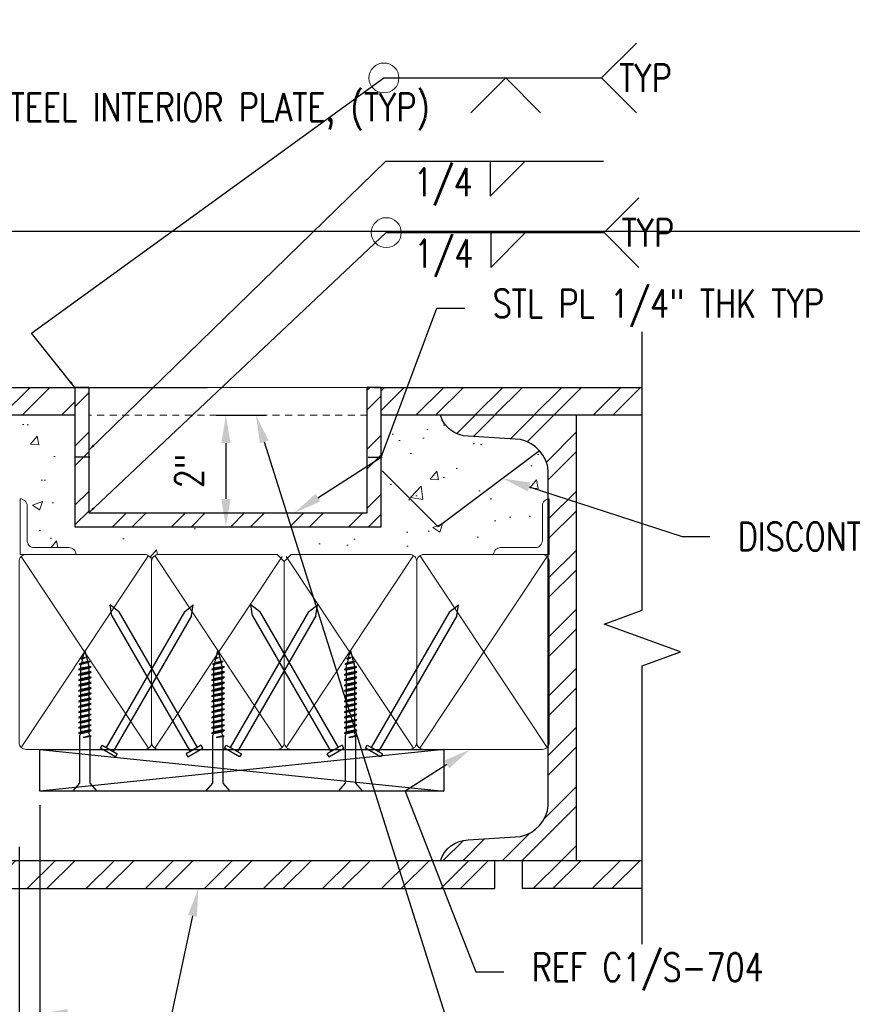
# Model space of a CAD drawing. Header units: inches. Extents: x -159 to 5375, y -275 to 244.
# Tile 9 of 35: x -76 to -61, y 10 to 27. Entities that reach past the tile are written whole.
import ezdxf
from ezdxf import colors
from ezdxf.entities.mleader import LeaderData, LeaderLine
from ezdxf.enums import TextEntityAlignment as Align
from ezdxf.math import Vec2, Vec3

# ---------------------------------------------------------------- set-up
doc = ezdxf.new("R2010")
doc.units = ezdxf.units.IN
doc.header["$MEASUREMENT"] = 0
doc.linetypes.add('HIDDEN2', pattern=[0.1875, 0.125, -0.0625])
doc.layers.get('Defpoints').update_dxf_attribs({"color": 140})
for name, color, linetype in [('G-DETL-MEDM', 3, 'Continuous'), ('S-ANNO-DIMS', 1, 'Continuous'), ('S-ANNO-TEXT', 2, 'Continuous'), ('S-DETL-LIGHT', 2, 'Continuous'), ('S-DETL-PATT', 1, 'Continuous')]:
    doc.layers.add(name, color=color, linetype=linetype)
doc.styles.add('Annotative', font='romans.shx', dxfattribs={"width": 0.8, "height": 0.125})
doc.styles.get("Standard").update_dxf_attribs({"font": 'romans.shx', "width": 0.8})
doc.dimstyles.new('Annotative', dxfattribs={"dimscale": 0, "dimtxt": 0.125, "dimasz": 0.125, "dimexe": 0.179688, "dimexo": 0.0625, "dimgap": 0.09, "dimtad": 1, "dimdec": 3, "dimzin": 3, "dimdsep": 46, "dimlunit": 4, "dimtxsty": 'Annotative', "dimcen": 0.09, "dimclrt": 2, "dimazin": 2, "dimtfac": 1, "dimtdec": 3, "dimtmove": 1, "dimatfit": 3, "dimfxl": 1, "dimtfill": 1, "dimfrac": 2, "dimtolj": 1, "dimtzin": 0, "dimarcsym": 0})
pattern_1 = [(225, (-0.9497, -4.3439), (0.53033, -0.53033), []), (225, (-1.3033, -4.3439), (0.53033, -0.53033), [])]

# ---------------------------------------------------------------- blocks, each defined once
blk = doc.blocks.new('*D77')
at = {"layer": 'Defpoints', "color": 0, "transparency": 16777216}
for p in [(-72.698, 20.376), (-74.982, 18.376), (-72.271, 18.376)]:
    blk.add_point(p, dxfattribs=at)
at = {"layer": 'S-ANNO-DIMS', "color": 0, "lineweight": -2, "transparency": 16777216}
for p, q in [((-72.448, 20.376), (-71.552, 20.376)), ((-72.271, 19.876), (-72.271, 18.876)), ((-74.732, 18.376), (-71.552, 18.376))]:
    blk.add_line(p, q, dxfattribs=at)
at = {"layer": 'S-ANNO-DIMS', "color": 0, "transparency": 16777216}
for points in [[(-72.354, 19.876), (-72.188, 19.876), (-72.271, 20.376)], [(-72.354, 18.876), (-72.188, 18.876), (-72.271, 18.376)]]:
    blk.add_solid(points, dxfattribs=at)
at = {"layer": 'S-ANNO-DIMS', "color": 2, "transparency": 16777216, "insert": (-72.929, 19.376), "char_height": 0.5, "attachment_point": 5, "rotation": 90, "style": 'Annotative', "bg_fill": 3, "box_fill_scale": 1.25, "bg_fill_color": 256, "bg_fill_true_color": 13158600, "bg_fill_transparency": 0}
blk.add_mtext('\\A1;2"', dxfattribs=at)
blk = doc.blocks.new('*D68')
at = {"layer": 'Defpoints', "color": 0, "transparency": 16777216}
for p in [(-75.61, 13.626), (-75.982, 12.876), (-75.982, 9.63)]:
    blk.add_point(p, dxfattribs=at)
at = {"layer": 'S-ANNO-DIMS', "color": 0, "lineweight": -2, "transparency": 16777216}
for p, q in [((-75.61, 13.376), (-75.61, 8.911)), ((-75.982, 12.626), (-75.982, 8.911)), ((-80.131, 9.63), (-75.982, 9.63)), ((-76.482, 9.63), (-76.982, 9.63)), ((-75.61, 9.63), (-75.982, 9.63)), ((-75.61, 9.63), (-75.982, 9.63)), ((-75.11, 9.63), (-74.61, 9.63))]:
    blk.add_line(p, q, dxfattribs=at)
at = {"layer": 'S-ANNO-DIMS', "color": 0, "transparency": 16777216}
for points in [[(-76.482, 9.713), (-76.482, 9.546), (-75.982, 9.63)], [(-75.11, 9.713), (-75.11, 9.546), (-75.61, 9.63)]]:
    blk.add_solid(points, dxfattribs=at)
at = {"layer": 'S-ANNO-DIMS', "color": 2, "transparency": 16777216, "insert": (-78.814, 10.251), "char_height": 0.5, "attachment_point": 5, "style": 'Annotative', "bg_fill": 3, "box_fill_scale": 1.25, "bg_fill_color": 256, "bg_fill_true_color": 13158600, "bg_fill_transparency": 0}
blk.add_mtext('\\A1;1/4" %%P', dxfattribs=at)
at = {"layer": 'S-ANNO-DIMS', "color": 2, "transparency": 16777216, "insert": (-78.814, 9.009), "char_height": 0.5, "attachment_point": 5, "style": 'Annotative', "bg_fill": 3, "box_fill_scale": 1.25, "bg_fill_color": 256, "bg_fill_true_color": 13158600, "bg_fill_transparency": 0}
blk.add_mtext('\\A1;(TYP)', dxfattribs=at)
blk = doc.blocks.new('10d NAIL')
at = {"layer": 'S-ANNO-DIMS'}
for p, q in [((-2.8125, 0.074), (-3, 0)), ((-2.8125, -0.074), (-3, 0)), ((-2.8125, 0.074), (0, 0.074)), ((0, -0.074), (0, 0.074)), ((-2.8125, -0.074), (0, -0.074))]:
    blk.add_line(p, q, dxfattribs=at)
blk.add_lwpolyline([(0, -0.15625), (0.0625, -0.15625), (0.0625, 0.15625), (0, 0.15625)], close=True, dxfattribs=at)
blk = doc.blocks.new('WOOD SCREW')
at = {"layer": 'S-ANNO-DIMS'}
for points in [[(-0.034, 2.393), (0, 2.524), (0.05, 2.331)], [(-0.099, 2.282), (-0.063, 2.281), (0.056, 2.311), (0.094, 2.331), (0.05, 2.331), (-0.056, 2.306), (-0.099, 2.282)], [(-0.099, 2.282), (0.094, 2.331)], [(-0.063, 2.376), (-0.038, 2.376), (0.012, 2.403), (-0.034, 2.393), (-0.063, 2.376)], [(-0.063, 2.376), (0.012, 2.403)], [(-0.056, 2.306), (-0.038, 2.376)], [(0.055, 2.311), (0.072, 2.244), (0.072, 2.236)], [(-0.115, 2.183), (-0.072, 2.18), (0.072, 2.209), (0.116, 2.236), (0.072, 2.236), (-0.072, 2.207), (-0.115, 2.183)], [(-0.115, 2.183), (0.116, 2.236)], [(-0.115, 2.088), (-0.072, 2.085), (0.072, 2.114), (0.116, 2.141), (0.072, 2.141), (-0.072, 2.112), (-0.115, 2.088)], [(-0.115, 2.088), (0.116, 2.141)], [(-0.072, 2.207), (-0.072, 2.244), (-0.063, 2.281)], [(-0.072, 2.112), (-0.072, 2.18)], [(0.072, 2.209), (0.072, 2.141)], [(-0.115, 1.993), (-0.072, 1.99), (0.072, 2.018), (0.116, 2.045), (0.072, 2.045), (-0.072, 2.017), (-0.115, 1.993)], [(-0.115, 1.993), (0.116, 2.045)], [(-0.115, 1.898), (-0.072, 1.894), (0.072, 1.923), (0.116, 1.95), (0.072, 1.95), (-0.072, 1.921), (-0.115, 1.898)], [(-0.115, 1.898), (0.116, 1.95)], [(-0.072, 2.017), (-0.072, 2.085)], [(-0.072, 1.921), (-0.072, 1.99)], [(0.072, 2.114), (0.072, 2.045)], [(0.072, 2.018), (0.072, 1.95)], [(-0.115, 1.802), (-0.072, 1.799), (0.072, 1.828), (0.116, 1.855), (0.072, 1.855), (-0.072, 1.826), (-0.115, 1.802)], [(-0.115, 1.802), (0.116, 1.855)], [(-0.072, 1.826), (-0.072, 1.894)], [(-0.072, 1.731), (-0.072, 1.799)], [(0.072, 1.923), (0.072, 1.855)], [(0.072, 1.828), (0.072, 1.76)], [(-0.115, 1.707), (-0.072, 1.704), (0.072, 1.733), (0.116, 1.76), (0.072, 1.76), (-0.072, 1.731), (-0.115, 1.707)], [(-0.115, 1.707), (0.116, 1.76)], [(-0.115, 1.612), (-0.072, 1.609), (0.072, 1.637), (0.116, 1.664), (0.072, 1.664), (-0.072, 1.635), (-0.115, 1.612)], [(-0.115, 1.612), (0.116, 1.664)], [(-0.072, 1.635), (-0.072, 1.704)], [(-0.072, 1.54), (-0.072, 1.609)], [(0.072, 1.733), (0.072, 1.664)], [(0.072, 1.637), (0.072, 1.569)], [(-0.115, 1.517), (-0.072, 1.513), (0.072, 1.542), (0.116, 1.569), (0.072, 1.569), (-0.072, 1.54), (-0.115, 1.517)], [(-0.115, 1.517), (0.116, 1.569)], [(-0.115, 1.421), (-0.072, 1.418), (0.072, 1.447), (0.116, 1.474), (0.072, 1.474), (-0.072, 1.445), (-0.115, 1.421)], [(-0.115, 1.421), (0.116, 1.474)], [(-0.072, 1.445), (-0.072, 1.513)], [(-0.072, 1.35), (-0.072, 1.418)], [(0.072, 1.542), (0.072, 1.474)], [(0.072, 1.447), (0.072, 1.379)], [(-0.115, 1.326), (-0.072, 1.323), (0.072, 1.352), (0.116, 1.379), (0.072, 1.379), (-0.072, 1.35), (-0.115, 1.326)], [(-0.115, 1.326), (0.116, 1.379)], [(-0.115, 1.231), (-0.072, 1.228), (0.072, 1.256), (0.116, 1.283), (0.072, 1.283), (-0.072, 1.254), (-0.115, 1.231)], [(-0.115, 1.231), (0.116, 1.283)], [(-0.072, 1.254), (-0.072, 1.323)], [(0.072, 1.352), (0.072, 1.283)], [(0.072, 1.256), (0.072, 1.188)], [(-0.115, 1.136), (-0.072, 1.132), (0.072, 1.161), (0.116, 1.188), (0.072, 1.188), (-0.072, 1.159), (-0.115, 1.136)], [(-0.115, 1.136), (0.116, 1.188)], [(-0.115, 1.04), (-0.072, 1.037), (0.072, 1.066), (0.116, 1.093), (0.072, 1.093), (-0.072, 1.064), (-0.115, 1.04)], [(-0.115, 1.04), (0.116, 1.093)], [(-0.072, 1.159), (-0.072, 1.228)], [(-0.072, 1.064), (-0.072, 1.132)], [(0.072, 1.161), (0.072, 1.093)], [(0.072, 1.066), (0.072, 1.037), (0.089, 1), (0.089, 0.992)], [(0.089, 0.985), (0.089, 0.146), (0.216, 0), (-0.216, 0), (-0.089, 0.146), (-0.089, 1), (-0.072, 1.037)], [(-0.032, 0.962), (0.112, 0.989), (0.089, 0.992), (-0.032, 0.962)]]:
    blk.add_lwpolyline(points, dxfattribs=at)
blk = doc.blocks.new('*U8')
for p, q in [((13, 0), (13, -5)), ((13, -5), (18, 0))]:
    blk.add_line(p, q)
blk.add_attdef('SIZE', text='', height=3).set_placement((10.5, -1), align=Align.TOP_RIGHT)
blk.add_attdef('SPACING', text='', height=3).set_placement((20.5, -1), align=Align.TOP_LEFT)
blk = doc.blocks.new('*U11')
for p in [(5, 5), (5, -5)]:
    blk.add_line(p, (0, 0))
blk.add_attdef('TEXT1-1', text='', height=3).set_placement((2.5, 0), align=Align.MIDDLE_LEFT)
blk = doc.blocks.new('*U12')
for p in [(10.5, -5), (20.5, -5)]:
    blk.add_line(p, (15.5, 0))
blk.add_attdef('SIZE', text='', height=3).set_placement((10.5, -1), align=Align.TOP_RIGHT)
blk.add_attdef('SPACING', text='', height=3).set_placement((20.5, -1), align=Align.TOP_LEFT)

msp = doc.modelspace()

# ---------------------------------------------------------------- hatches: boundary and pattern name
at = {"layer": 'S-DETL-PATT', "linetype": 'Continuous', "lineweight": 0}
h = msp.add_hatch(dxfattribs=at)
h.set_pattern_fill('ANSI32', color=8, scale=2, angle=180)
h.set_pattern_definition(pattern_1)
h.paths.add_polyline_path([(-64.7946, 20.3762), (-68.4196, 20.3762), (-68.9022, 20.3762), (-68.6733, 20.8762), (-64.7946, 20.8762)])
h.paths.add_polyline_path([(-68.9022, 20.3762), (-69.4821, 20.3762), (-69.4821, 20.6097), (-69.0614, 20.8762), (-68.6733, 20.8762)])
h.paths.add_polyline_path([(-69.4821, 20.6097), (-69.4821, 20.8762), (-69.0614, 20.8762)])
h.paths.add_polyline_path([(-74.9821, 20.3762), (-80.9826, 20.3762), (-80.9826, 20.8762), (-74.9821, 20.8762)])
h = msp.add_hatch(dxfattribs=at)
h.set_pattern_fill('ANSI32', color=8, scale=2, angle=180)
h.set_pattern_definition([(225, (-4.01786, 26.7922), (0.53033, -0.53033), []), (225, (-4.3714, 26.7922), (0.53033, -0.53033), [])])
h.paths.add_polyline_path([(-74.7321, 18.6262), (-74.9821, 18.6262), (-74.9821, 20.8762), (-74.7321, 20.8762)])
h.paths.add_polyline_path([(-69.4821, 18.3762), (-74.9821, 18.3762), (-74.9821, 18.6262), (-74.7321, 18.6262), (-69.7321, 18.6262), (-69.4821, 18.6262)])
h.paths.add_polyline_path([(-69.4821, 18.6262), (-69.7321, 18.6262), (-69.7321, 20.8762), (-69.4821, 20.8762)])
h = msp.add_hatch(dxfattribs=at)
h.set_pattern_fill('AR-CONC', color=8, scale=0.25)
h.set_pattern_definition([(50, (-0.9319, -3.344), (1.79315, -0.15688), [0.1875, -2.0625]), (355, (-0.9319, -3.344), (-0.34688, 1.88048), [0.15, -1.65]), (100.4514, (-0.7824, -3.3571), (1.446272, 1.7236), [0.15935, -1.752855]), (46.1842, (-0.9319, -2.844), (2.668103, -0.4138), [0.28125, -3.09375]), (96.6356, (-0.7095, -2.8785), (2.336655, 2.4353), [0.23903, -2.62928]), (351.184, (-0.932, -2.844), (2.336655, 2.4353), [0.225, -2.475]), (21, (-0.6819, -2.969), (1.492268, -1.006547), [0.1875, -2.0625]), (326, (-0.6819, -2.969), (0.60829, 1.812875), [0.15, -1.65]), (71.4514, (-0.5575, -3.053), (2.100556, 0.806328), [0.15935, -1.752855]), (37.5, (-0.9319, -3.34404), (0.0303996, 0.8322346), [0, -1.63, 0, -1.675, 0, -1.65625]), (7.5, (-0.9319, -3.344), (0.657674, 0.986029), [0, -0.955, 0, -1.5925, 0, -0.63125]), (327.5, (-1.4894, -3.34404), (1.334556, -0.056387), [0, -0.625, 0, -1.95, 0, -2.5875]), (317.5, (-1.7394, -3.344), (1.457965, 0.250262), [0, -0.8125, 0, -1.295, 0, -1.8375])])
edge = h.paths.add_edge_path()
edge.add_line((-74.9821, 18.3762), (-73.2514, 18.3762))
edge.add_line((-73.2514, 18.3762), (-74.1264, 18.3761))
edge.add_line((-74.1264, 18.3761), (-75.9155, 19.6738))
edge.add_line((-75.9155, 19.6738), (-76.062, 20.2407))
edge.add_arc((-76.64, 19.1896), 1.1995, 61.19374, 81.57922)
edge.add_line((-76.4643, 20.3762), (-74.9821, 20.3762))
edge.add_line((-74.9821, 20.3762), (-74.9821, 18.3762))
edge = h.paths.add_edge_path()
edge.add_line((-68.4583, 18.3761), (-66.6383, 19.7409))
edge.add_arc((-67.1065, 19.3247), 0.6265, 4.71621, 41.63354, ccw=False)
edge.add_line((-66.4821, 19.3762), (-66.4643, 18.8761))
edge.add_arc((-66.4643, 18.7511), 0.125, 90, 180)
edge.add_line((-66.5893, 18.7511), (-66.5893, 18.1261))
edge.add_arc((-66.7143, 18.1261), 0.125, -90, 0, ccw=False)
edge.add_line((-66.7143, 18.0011), (-67.3393, 18.0011))
edge.add_arc((-67.3393, 17.8761), 0.125, 90, 180)
edge.add_line((-67.4643, 17.8761), (-68.7193, 17.8761))
edge.add_arc((-68.7193, 17.7511), 0.125, 90, 180)
edge.add_arc((-68.9693, 17.7511), 0.125, 0, 90)
edge.add_line((-68.9693, 17.8761), (-71.0993, 17.8761))
edge.add_arc((-71.0993, 17.7511), 0.125, 90, 180)
edge.add_arc((-71.3493, 17.7511), 0.125, 0, 90)
edge.add_line((-71.3493, 17.8761), (-73.4794, 17.8761))
edge.add_arc((-73.4794, 17.7511), 0.125, 90, 180)
edge.add_arc((-73.7294, 17.7511), 0.125, 0, 90)
edge.add_line((-73.7294, 17.8761), (-74.9643, 17.8761))
edge.add_arc((-75.0893, 17.8761), 0.125, 0, 90)
edge.add_line((-75.0893, 18.0011), (-75.7143, 18.0011))
edge.add_arc((-75.7143, 18.1261), 0.125, 180, 270, ccw=False)
edge.add_line((-75.8393, 18.1261), (-75.8393, 18.7511))
edge.add_arc((-75.9643, 18.7511), 0.125, 0, 90)
edge.add_line((-75.9643, 18.8761), (-75.9821, 19.6629))
edge.add_line((-75.9821, 19.6629), (-74.1264, 18.3761))
edge.add_line((-74.1264, 18.3761), (-73.2514, 18.3762))
edge.add_line((-73.2514, 18.3762), (-69.6568, 18.3762))
edge.add_line((-69.6568, 18.3762), (-68.4583, 18.3761))
edge = h.paths.add_edge_path()
edge.add_line((-68.4583, 18.3761), (-69.6568, 18.3762))
edge.add_line((-69.6568, 18.3762), (-69.4643, 18.3762))
edge.add_line((-69.4643, 18.3762), (-69.4821, 20.3762))
edge.add_line((-69.4821, 20.3762), (-68.4018, 20.3762))
edge.add_arc((-67.9236, 20.4937), 0.4925, 193.79647, 270.45622)
edge.add_line((-67.9196, 20.0012), (-67.0307, 19.942))
edge.add_arc((-67.0851, 19.3522), 0.5923, 41.02084, 84.73354, ccw=False)
edge.add_line((-66.6383, 19.7409), (-68.4583, 18.3761))
h = msp.add_hatch(dxfattribs=at)
h.set_pattern_fill('ANSI32', color=8, scale=2, angle=180)
h.set_pattern_definition([(225, (-117.5995, 52.9526), (0.53033, -0.53033), []), (225, (-117.95305, 52.9526), (0.53033, -0.53033), [])])
h.paths.add_polyline_path([(-67.9196, 20.0012, -0.3221102), (-68.4196, 20.3762), (-65.9821, 20.3762), (-65.9821, 12.3762), (-68.4196, 12.3762, -0.3221102), (-67.9196, 12.7512), (-66.9821, 12.8137, 0.3337933), (-66.4821, 13.3762), (-66.4821, 19.3762, 0.3337933), (-66.9821, 19.9387)])
h = msp.add_hatch(dxfattribs=at)
h.set_pattern_fill('ANSI32', color=8, scale=2, angle=180)
h.set_pattern_definition([(225, (-117.4929, 66.3885), (0.53033, -0.53033), []), (225, (-117.84645, 66.3885), (0.53033, -0.53033), [])])
h.paths.add_polyline_path([(-80.9826, 12.3762), (-79.1071, 12.3762), (-79.1071, 11.8762), (-80.9826, 11.8762)])
h.paths.add_polyline_path([(-67.4509, 12.3762), (-67.4509, 11.8762), (-76.8571, 11.8762), (-76.8571, 12.3762)])
h = msp.add_hatch(dxfattribs=at)
h.set_pattern_fill('ANSI32', color=8, scale=2, angle=180)
h.set_pattern_definition(pattern_1)
h.paths.add_polyline_path([(-64.7946, 11.8762), (-66.9509, 11.8762), (-66.9509, 12.3762), (-64.7946, 12.3762)])

# ---------------------------------------------------------------- linework, layer by layer
at = {"layer": 'Defpoints'}
msp.add_xline((254.7862, 23.681), (1, 0), dxfattribs=at)
at = {"layer": 'G-DETL-MEDM', "color": 3}
for p, q in [((-66.6383, 19.7409), (-68.4583, 18.3761)), ((-68.4583, 18.3761), (-69.4643, 19.3761)), ((-67.4509, 12.3762), (-67.4509, 11.8762)), ((-66.9509, 12.3762), (-66.9509, 11.8762))]:
    msp.add_line(p, q, dxfattribs=at)
for points in [[(-80.9825, 20.8762), (-72.6071, 20.8762)], [(-69.6071, 20.8762), (-64.7946, 20.8762)], [(-64.7946, 20.3762), (-69.4821, 20.3762)], [(-65.9821, 20.3762), (-65.9821, 12.3762)], [(-76.8571, 11.8762), (-67.4509, 11.8762)], [(-64.7946, 11.8762), (-66.9509, 11.8762)]]:
    msp.add_lwpolyline(points, dxfattribs=at)
at = {"layer": 'G-DETL-MEDM'}
for points in [[(-74.9821, 20.8762), (-74.9821, 18.3762), (-69.4821, 18.3762), (-69.4821, 20.8762)], [(-74.7321, 20.8762), (-74.9821, 20.8762)], [(-74.7321, 20.8762), (-74.7321, 18.6262), (-69.7321, 18.6262), (-69.7321, 20.8762)], [(-69.4821, 20.8762), (-69.7321, 20.8762)], [(-74.7143, 19.6261), (-74.9643, 19.6261)], [(-69.7143, 19.6261), (-69.4643, 19.6261)]]:
    msp.add_lwpolyline(points, dxfattribs=at)
at = {"layer": 'G-DETL-MEDM', "color": 3}
msp.add_lwpolyline([(-68.4196, 12.3762, -0.3221102), (-67.9196, 12.7512), (-66.9821, 12.8137, 0.3337933), (-66.4821, 13.3762), (-66.4821, 19.3762, 0.3337933), (-66.9821, 19.9387), (-67.9196, 20.0012, -0.3221102), (-68.4196, 20.3762)], format="xyb", dxfattribs=at)
at = {"layer": 'S-ANNO-TEXT', "linetype": 'Continuous'}
msp.add_lwpolyline([(-69.4337, 26.4335), (-65.5246, 26.4335)], dxfattribs=at)
at = {"layer": 'S-ANNO-TEXT', "linetype": 'Continuous', "lineweight": 0}
for centre in [(-69.4337, 26.4335), (-69.3913, 23.6561)]:
    msp.add_circle(centre, 0.2689, dxfattribs=at)
at = {"layer": 'S-DETL-LIGHT', "linetype": 'Continuous'}
msp.add_lwpolyline([(-64.7946, 10.8762), (-64.7946, 15.8762), (-64.1078, 16.1262), (-65.4815, 16.6262), (-64.7946, 16.8762), (-64.7946, 21.8762)], dxfattribs=at)
at = {"layer": 'S-DETL-PATT', "linetype": 'Continuous', "lineweight": 0}
for p, q in [((-73.661, 17.8557), (-75.9478, 14.4127)), ((-75.9478, 17.8395), (-73.6612, 14.3963)), ((-73.5477, 17.8557), (-71.261, 14.4127)), ((-71.261, 17.8395), (-73.5475, 14.3963)), ((-68.901, 17.8557), (-71.1877, 14.4127)), ((-71.1877, 17.8395), (-68.9012, 14.3963)), ((-68.7877, 17.8557), (-66.5009, 14.4127)), ((-66.5009, 17.8395), (-68.7875, 14.3963))]:
    msp.add_line(p, q, dxfattribs=at)
msp.add_lwpolyline([(-69.7321, 20.8762), (-74.7321, 20.8762)], dxfattribs=at)
for points in [[(-67.4643, 17.8761, -0.4142136), (-67.3393, 18.0011), (-66.7143, 18.0011, 0.4142136), (-66.5893, 18.1261), (-66.5893, 18.7511, -0.4142136), (-66.4643, 18.8761), (-66.4643, 17.8761)], [(-75.8594, 17.8761, 0.4142136), (-75.9844, 17.7511), (-75.9844, 14.5011, 0.4142136), (-75.8594, 14.3761), (-73.7294, 14.3761, 0.4142136), (-73.6044, 14.5011), (-73.6044, 17.7511, 0.4142136), (-73.7294, 17.8761)], [(-73.6044, 17.7511, -0.4142136), (-73.4794, 17.8761), (-71.3493, 17.8761), (-71.2243, 17.7511)], [(-68.8443, 17.7511, 0.4142136), (-68.9693, 17.8761), (-71.0993, 17.8761), (-71.2243, 17.7511), (-71.2243, 14.5011, 0.4142136), (-71.0993, 14.3761), (-68.9693, 14.3761, 0.4142136), (-68.8443, 14.5011)], [(-66.5893, 17.8761, -0.4142136), (-66.4643, 17.7511), (-66.4643, 14.5011, -0.4142136), (-66.5893, 14.3761), (-68.7193, 14.3761, -0.4142136), (-68.8443, 14.5011), (-68.8443, 17.7511, -0.4142136), (-68.7193, 17.8761), (-66.4643, 17.8761)], [(-71.2243, 14.5011, -0.4142136), (-71.3493, 14.3761), (-73.4794, 14.3761, -0.4142136), (-73.6044, 14.5011)]]:
    msp.add_lwpolyline(points, format="xyb", dxfattribs=at)

# ---------------------------------------------------------------- block references
at = {"layer": 'S-ANNO-DIMS', "xscale": -1, "rotation": 60.00000000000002}
for p in [(-74.3574, 14.3761), (-72.1279, 14.3761), (-69.5973, 14.3761)]:
    msp.add_blockref('10d NAIL', p, dxfattribs=at)
at = {"layer": 'S-ANNO-DIMS', "rotation": 299.9999999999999}
for p in [(-72.8514, 14.3761), (-70.3208, 14.3761)]:
    msp.add_blockref('10d NAIL', p, dxfattribs=at)
at = {"layer": 'S-ANNO-DIMS'}
for p in [(-72.4144, 13.6261), (-70.0343, 13.6261)]:
    msp.add_blockref('WOOD SCREW', p, dxfattribs=at)
at = {"layer": 'S-ANNO-TEXT', "linetype": 'Continuous', "lineweight": 0}
ref = msp.add_blockref('*U11', (-65.5246, 26.4335), dxfattribs=dict(at, xscale=0.125, yscale=0.125, zscale=0.125))
ref.add_attrib('TEXT1-1', 'TYP', dxfattribs={"layer": '0', "height": 0.5, "style": 'Annotative', "width": 0.800781}).set_placement((-65.2121, 26.4335), align=Align.MIDDLE_LEFT)
at = {"layer": 'S-ANNO-TEXT', "linetype": 'Continuous', "lineweight": 0, "xscale": 0.125, "yscale": 0.125, "zscale": 0.125}
msp.add_blockref('*U12', (-69.1834, 26.4335), dxfattribs=at)
at = {"layer": 'S-ANNO-TEXT', "linetype": 'Continuous', "lineweight": 0}
ref = msp.add_blockref('*U8', (-69.1493, 24.9373), dxfattribs=dict(at, xscale=0.125, yscale=0.125, zscale=0.125))
ref.add_attrib('SIZE', '1/4', dxfattribs={"layer": '0', "height": 0.5, "style": 'Annotative', "width": 0.800781}).set_placement((-67.8368, 24.8123), align=Align.TOP_RIGHT)
ref = msp.add_blockref('*U11', (-65.4822, 23.6561), dxfattribs=dict(at, xscale=0.125, yscale=0.125, zscale=0.125))
ref.add_attrib('TEXT1-1', 'TYP', dxfattribs={"layer": '0', "height": 0.5, "style": 'Annotative', "width": 0.800781}).set_placement((-65.1697, 23.6561), align=Align.MIDDLE_LEFT)
ref = msp.add_blockref('*U8', (-69.141, 23.6561), dxfattribs=dict(at, xscale=0.125, yscale=0.125, zscale=0.125))
ref.add_attrib('SIZE', '1/4', dxfattribs={"layer": '0', "height": 0.5, "style": 'Annotative', "width": 0.800781}).set_placement((-67.8285, 23.5311), align=Align.TOP_RIGHT)

# ---------------------------------------------------------------- leaders
at = {"layer": 'S-ANNO-TEXT', "linetype": 'Continuous'}
msp.add_leader([(-74.9821, 20.8762), (-75.7614, 21.8535), (-69.4337, 26.4335)], dimstyle='Annotative', override={"dimscale": 0, "dimtxt": 0.375, "dimasz": 0.125, "dimtad": 0}, dxfattribs=at)
ml = msp.add_multileader_mtext('Standard', dxfattribs=at)
ml.set_content('3/16       ', color=256, style='Annotative')
ml.set_leader_properties()
ml.build(insert=Vec2(0, 0))
ml.multileader.update_dxf_attribs({"text_right_attachment_type": 3, "dogleg_length": 0.125, "arrow_head_size": 0.5, "scale": 4})
ctx = ml.context
ctx.base_point, ctx.scale, ctx.char_height, ctx.arrow_head_size, ctx.landing_gap_size, ctx.plane_origin = Vec3(-80.3659, 56.2393), 4, 0.5, 0.5, 0.5, Vec3(-282.5082, -157.52)
ctx.right_attachment = 3
notes = []
notes.append((ctx, [(0, (0, 0, 0), (0, 0), (1, 0), 1, [])]))
ctx.mtext.insert, ctx.mtext.width, ctx.mtext.defined_height = Vec3(-79.8659, 56.5726), 3.903347, 1.3309
ml = msp.add_multileader_mtext('Standard', dxfattribs=at)
ml.set_content('3/16       ', color=256, style='Annotative')
ml.set_leader_properties()
ml.build(insert=Vec2(0, 0))
ml.multileader.update_dxf_attribs({"text_right_attachment_type": 3, "dogleg_length": 0.125, "arrow_head_size": 0.5, "scale": 4})
ctx = ml.context
ctx.base_point, ctx.scale, ctx.char_height, ctx.arrow_head_size, ctx.landing_gap_size, ctx.plane_origin = Vec3(-73.483, 56.1078), 4, 0.5, 0.5, 0.5, Vec3(-275.1409, -152.1709)
ctx.right_attachment = 3
notes.append((ctx, [(0, (0, 0, 0), (0, 0), (1, 0), 1, [])]))
ctx.mtext.insert, ctx.mtext.width, ctx.mtext.defined_height = Vec3(-72.983, 56.4411), 3.903347, 1.3309
ml = msp.add_multileader_mtext('Standard', dxfattribs=at)
ml.set_content('TYP @ EA STIFFENER WEB      ', color=256, style='Annotative')
ml.set_leader_properties()
ml.build(insert=Vec2(0, 0))
ml.multileader.update_dxf_attribs({"text_right_attachment_type": 3, "dogleg_length": 0.125, "arrow_head_size": 0.5, "scale": 4})
ctx = ml.context
ctx.base_point, ctx.scale, ctx.char_height, ctx.arrow_head_size, ctx.landing_gap_size, ctx.plane_origin = Vec3(-85.4183, 52.0895), 4, 0.5, 0.5, 0.5, Vec3(-288.9239, -161.6901)
ctx.right_attachment = 3
notes.append((ctx, [(0, (0, 0, 0), (0, 0), (1, 0), 1, [])]))
ctx.mtext.insert, ctx.mtext.width, ctx.mtext.defined_height = Vec3(-84.9183, 52.3395), 5.60309, 1.3309
ml = msp.add_multileader_mtext('Standard', dxfattribs=at)
ml.set_content('3/16  3-12', color=256, style='Annotative')
ml.set_leader_properties()
ml.build(insert=Vec2(0, 0))
ml.multileader.update_dxf_attribs({"text_right_attachment_type": 3, "dogleg_length": 0.125, "arrow_head_size": 0.5, "scale": 4})
ctx = ml.context
ctx.base_point, ctx.scale, ctx.char_height, ctx.arrow_head_size, ctx.landing_gap_size, ctx.plane_origin = Vec3(-91.1421, 51.835), 4, 0.5, 0.5, 0.5, Vec3(-286.0378, -153.393)
ctx.right_attachment = 3
notes.append((ctx, [(0, (0, 0, 0), (0, 0), (1, 0), 1, [])]))
ctx.mtext.insert, ctx.mtext.width, ctx.mtext.defined_height = Vec3(-90.6421, 52.1684), 3.903347, 1.3309
ml = msp.add_multileader_mtext('Standard', dxfattribs=at)
ml.set_content('3/16     ', color=256, style='Annotative')
ml.set_leader_properties()
ml.build(insert=Vec2(0, 0))
ml.multileader.update_dxf_attribs({"text_right_attachment_type": 3, "dogleg_length": 0.125, "arrow_head_size": 0.5, "scale": 4})
ctx = ml.context
ctx.base_point, ctx.scale, ctx.char_height, ctx.arrow_head_size, ctx.landing_gap_size, ctx.plane_origin = Vec3(-80.2414, 50.77), 4, 0.5, 0.5, 0.5, Vec3(-279.6923, -159.3955)
ctx.right_attachment = 3
notes.append((ctx, [(0, (0, 0, 0), (0, 0), (1, 0), 1, [])]))
ctx.mtext.insert, ctx.mtext.width, ctx.mtext.defined_height = Vec3(-79.7414, 51.1034), 3.903347, 1.3309
ml = msp.add_multileader_mtext('Standard', dxfattribs=at)
ml.set_content('TYP @ EA STIFFENER WEB      ', color=256, style='Annotative')
ml.set_leader_properties()
ml.build(insert=Vec2(0, 0))
ml.multileader.update_dxf_attribs({"text_right_attachment_type": 3, "dogleg_length": 0.125, "arrow_head_size": 0.5, "scale": 4})
ctx = ml.context
ctx.base_point, ctx.scale, ctx.char_height, ctx.arrow_head_size, ctx.landing_gap_size, ctx.plane_origin = Vec3(-86.7986, 49.4198), 4, 0.5, 0.5, 0.5, Vec3(-290.3042, -163.7544)
ctx.right_attachment = 3
notes.append((ctx, [(0, (0, 0, 0), (0, 0), (1, 0), 1, [])]))
ctx.mtext.insert, ctx.mtext.width, ctx.mtext.defined_height = Vec3(-86.2986, 49.6698), 4.611944, 1.3309
ml = msp.add_multileader_mtext('Standard', dxfattribs=at)
ml.set_content('3/16  3-12     ', color=256, style='Annotative')
ml.set_leader_properties()
ml.build(insert=Vec2(0, 0))
ml.multileader.update_dxf_attribs({"text_right_attachment_type": 3, "dogleg_length": 0.125, "arrow_head_size": 0.5, "scale": 4})
ctx = ml.context
ctx.base_point, ctx.scale, ctx.char_height, ctx.arrow_head_size, ctx.landing_gap_size, ctx.plane_origin = Vec3(-80.4549, 49.1292), 4, 0.5, 0.5, 0.5, Vec3(-282.5971, -164.5467)
ctx.right_attachment = 3
notes.append((ctx, [(0, (0, 0, 0), (0, 0), (1, 0), 1, [])]))
ctx.mtext.insert, ctx.mtext.width, ctx.mtext.defined_height = Vec3(-79.9549, 49.4625), 3.903347, 1.3309
ml = msp.add_multileader_mtext('Standard', dxfattribs=at)
ml.set_content('3/16        ', color=256, style='Annotative')
ml.set_leader_properties()
ml.build(insert=Vec2(0, 0))
ml.multileader.update_dxf_attribs({"text_right_attachment_type": 3, "dogleg_length": 0.125, "arrow_head_size": 0.5, "scale": 4})
ctx = ml.context
ctx.base_point, ctx.scale, ctx.char_height, ctx.arrow_head_size, ctx.landing_gap_size, ctx.plane_origin = Vec3(-90.9773, 48.5486), 4, 0.5, 0.5, 0.5, Vec3(-293.1196, -164.6054)
ctx.right_attachment = 3
notes.append((ctx, [(0, (0, 0, 0), (0, 0), (1, 0), 1, [])]))
ctx.mtext.insert, ctx.mtext.width, ctx.mtext.defined_height = Vec3(-90.4773, 48.8819), 3.903347, 1.3309
ml = msp.add_multileader_mtext('Standard', dxfattribs=at)
ml.set_content('3/16       ', color=256, style='Annotative')
ml.set_leader_properties()
ml.build(insert=Vec2(0, 0))
ml.multileader.update_dxf_attribs({"text_right_attachment_type": 3, "dogleg_length": 0.125, "arrow_head_size": 0.5, "scale": 4})
ctx = ml.context
ctx.base_point, ctx.scale, ctx.char_height, ctx.arrow_head_size, ctx.landing_gap_size, ctx.plane_origin = Vec3(-105.0151, 46.0101), 4, 0.5, 0.5, 0.5, Vec3(-306.2918, -166.3861)
ctx.right_attachment = 3
notes.append((ctx, [(0, (0, 0, 0), (0, 0), (1, 0), 1, [])]))
ctx.mtext.insert, ctx.mtext.width, ctx.mtext.defined_height = Vec3(-104.5151, 46.3435), 3.903347, 1.3309
ml = msp.add_multileader_mtext('Standard', dxfattribs=at)
ml.set_content('3/16       ', color=256, style='Annotative')
ml.set_leader_properties()
ml.build(insert=Vec2(0, 0))
ml.multileader.update_dxf_attribs({"text_right_attachment_type": 3, "dogleg_length": 0.125, "arrow_head_size": 0.5, "scale": 4})
ctx = ml.context
ctx.base_point, ctx.scale, ctx.char_height, ctx.arrow_head_size, ctx.landing_gap_size, ctx.plane_origin = Vec3(-91.1976, 45.9422), 4, 0.5, 0.5, 0.5, Vec3(-286.891, -163.9056)
ctx.right_attachment = 3
notes.append((ctx, [(0, (0, 0, 0), (0, 0), (1, 0), 1, [])]))
ctx.mtext.insert, ctx.mtext.width, ctx.mtext.defined_height = Vec3(-90.6976, 46.2755), 3.903347, 1.3309
ml = msp.add_multileader_mtext('Standard', dxfattribs=at)
ml.set_content('NOTE: DOOR INFILL NOT SHOWN FOR CLARITY.', color=256, style='Annotative')
ml.set_leader_properties()
ml.build(insert=Vec2(0, 0))
ml.multileader.update_dxf_attribs({"text_right_attachment_type": 3, "dogleg_length": 0.125, "arrow_head_size": 0.5, "scale": 4})
ctx = ml.context
ctx.base_point, ctx.scale, ctx.char_height, ctx.arrow_head_size, ctx.landing_gap_size, ctx.plane_origin = Vec3(-101.3987, 40.744), 4, 0.5, 0.5, 0.5, Vec3(-305.7955, -164.6133)
ctx.right_attachment = 3
notes.append((ctx, [(0, (0, 0, 0), (0, 0), (1, 0), 1, [])]))
ctx.mtext.insert, ctx.mtext.width, ctx.mtext.defined_height = Vec3(-100.8987, 40.994), 12.85828, 1.3309
ml = msp.add_multileader_mtext('Standard', dxfattribs=at)
ml.set_content('NOTE: DOOR INFILL NOT SHOWN FOR CLARITY.', color=256, style='Annotative')
ml.set_leader_properties()
ml.build(insert=Vec2(0, 0))
ml.multileader.update_dxf_attribs({"text_right_attachment_type": 3, "dogleg_length": 0.125, "arrow_head_size": 0.5, "scale": 4})
ctx = ml.context
ctx.base_point, ctx.scale, ctx.char_height, ctx.arrow_head_size, ctx.landing_gap_size, ctx.plane_origin = Vec3(-78.3588, 40.744), 4, 0.5, 0.5, 0.5, Vec3(-282.7555, -164.6133)
ctx.right_attachment = 3
notes.append((ctx, [(0, (0, 0, 0), (0, 0), (1, 0), 1, [])]))
ctx.mtext.insert, ctx.mtext.width, ctx.mtext.defined_height = Vec3(-77.8588, 40.994), 12.85828, 1.3309
at = {"layer": 'S-ANNO-TEXT', "linetype": 'Continuous', "lineweight": 0}
ml = msp.add_multileader_mtext('Standard', dxfattribs=at)
ml.set_content('1/2" STEEL INTERIOR PLATE, (TYP)', color=256, style='Annotative')
ml.set_leader_properties(color=1)
ml.build(insert=Vec2(0, 0))
ml.multileader.update_dxf_attribs({"text_right_attachment_type": 3, "dogleg_length": 0.125, "arrow_head_size": 0.5, "scale": 4})
ctx = ml.context
ctx.base_point, ctx.scale, ctx.char_height, ctx.arrow_head_size, ctx.landing_gap_size, ctx.plane_origin = Vec3(-78.6105, 25.8277), 4, 0.5, 0.5, 0.5, Vec3(19.3682, 125.8003)
ctx.right_attachment = 3
notes.append((ctx, [(1, (1, 1, 0), (-79.1105, 25.8277), (1, 0), 0.5, [(0, [(-80.044, 20.8762)], 0, [])])]))
ctx.mtext.insert, ctx.mtext.width, ctx.mtext.defined_height, ctx.mtext.flow_direction = Vec3(-78.1105, 26.161), 5.08647, 0.6829, 5
ml = msp.add_multileader_mtext('Standard', dxfattribs=at)
ml.set_content('STL PL 1/4" THK TYP', color=256, style='Annotative')
ml.set_leader_properties(color=1)
ml.build(insert=Vec2(0, 0))
ml.multileader.update_dxf_attribs({"text_right_attachment_type": 3, "dogleg_length": 0.125, "arrow_head_size": 0.5, "scale": 4})
ctx = ml.context
ctx.base_point, ctx.scale, ctx.char_height, ctx.arrow_head_size, ctx.landing_gap_size, ctx.plane_origin = Vec3(-67.9833, 22.3004), 4, 0.5, 0.5, 0.5, Vec3(-67.5956, 19.3576)
ctx.right_attachment = 3
notes.append((ctx, [(0, (1, 1, 0), (-68.4833, 22.3004), (1, 0), 0.5, [(1, [(-71.0403, 18.6262), (-69.4821, 19.6262)], 0, [])])]))
ctx.mtext.insert, ctx.mtext.width, ctx.mtext.flow_direction = Vec3(-67.4833, 22.6338), 7.580915, 5
ml = msp.add_multileader_mtext('Standard', dxfattribs=at)
ml.set_content('DISCONTINUE EXPANDED MTL AT BMS BLOCKOUT', color=256, style='Annotative')
ml.set_leader_properties(color=1)
ml.build(insert=Vec2(0, 0))
ml.multileader.update_dxf_attribs({"text_right_attachment_type": 3, "dogleg_length": 0.125, "arrow_head_size": 0.5, "scale": 4})
ctx = ml.context
ctx.base_point, ctx.scale, ctx.char_height, ctx.arrow_head_size, ctx.landing_gap_size, ctx.plane_origin = Vec3(-63.5805, 18.1996), 4, 0.5, 0.5, 0.5, Vec3(37.8085, 119.5176)
ctx.right_attachment = 3
notes.append((ctx, [(1, (1, 1, 0), (-64.0805, 18.1996), (1, 0), 0.5, [(0, [(-67.3026, 19.2427)], 0, [])])]))
ctx.mtext.insert, ctx.mtext.width, ctx.mtext.defined_height, ctx.mtext.flow_direction = Vec3(-63.0805, 18.4496), 4.337528, 0.6655, 5
at = {"layer": 'S-ANNO-TEXT', "linetype": 'Continuous'}
ml = msp.add_multileader_mtext('Standard', dxfattribs=at)
ml.set_content('REF C1/S-704', color=256, style='Annotative')
ml.set_leader_properties(color=1)
ml.build(insert=Vec2(0, 0))
ml.multileader.update_dxf_attribs({"text_right_attachment_type": 3, "dogleg_length": 0.125, "arrow_head_size": 0.5, "scale": 4})
ctx = ml.context
ctx.base_point, ctx.scale, ctx.char_height, ctx.arrow_head_size, ctx.landing_gap_size, ctx.plane_origin = Vec3(-67.2819, 10.3831), 4, 0.5, 0.5, 0.5, Vec3(23.3586, 108.0978)
ctx.right_attachment = 3
notes.append((ctx, [(1, (1, 1, 0), (-67.7819, 10.3831), (1, 0), 0.5, [(1, [(-67.886, 14.3761), (-69.0494, 13.6261)], 0, [])])]))
ctx.mtext.insert, ctx.mtext.width, ctx.mtext.defined_height = Vec3(-66.7819, 10.7164), 3.870146, 2.1471
for ctx, leaders in notes:
    for number, flags, end, landing, length, lines in leaders:
        leader = LeaderData()
        leader.index, (leader.has_last_leader_line, leader.has_dogleg_vector, leader.attachment_direction) = number, flags
        leader.last_leader_point, leader.dogleg_vector, leader.dogleg_length = Vec3(end), Vec3(landing), length
        for number, points, colour, breaks in lines:
            line = LeaderLine()
            line.index, line.vertices, line.color, line.breaks = number, Vec3.list(points), colors.encode_raw_color(colour), breaks
            leader.lines.append(line)
        ctx.leaders.append(leader)

# ---------------------------------------------------------------- next in the draw order: dimensions: what is measured, and where the dimension line sits
at = {"layer": 'S-ANNO-DIMS'}
dim = msp.add_linear_dim(base=(-72.2711, 18.3762), p1=(-72.6977, 20.3762), p2=(-74.9821, 18.3762), angle=270, dimstyle='Annotative', override={"dimtxt": 0.125, "dimasz": 0.125, "dimpost": '\\X', "dimtxsty": 'Annotative'}, dxfattribs=at)
dim.commit()
dim.dimension.update_dxf_attribs({"geometry": '*D77', "text_midpoint": (-72.9287, 19.3762)})
dim = msp.add_linear_dim(base=(-75.9821, 9.6296), p1=(-75.6099, 13.6261), p2=(-75.9821, 12.8762), text='1/4" %%P\\X(TYP)', dimstyle='Annotative', override={"dimgap": 0.06, "dimpost": '\\X'}, dxfattribs=at)
dim.commit()
dim.dimension.update_dxf_attribs({"geometry": '*D68', "text_midpoint": (-78.8145, 9.5983), "dimtype": 160})

# ---------------------------------------------------------------- next in the draw order: linework, layer by layer
at = {"layer": 'G-DETL-MEDM', "color": 3}
msp.add_line((-64.7946, 12.3762), (-80.9825, 12.3762), dxfattribs=at)
msp.add_lwpolyline([(-74.9821, 20.3762), (-80.9825, 20.3762)], dxfattribs=at)
at = {"layer": 'S-ANNO-DIMS'}
for p, q in [((-68.3599, 14.3761), (-75.6099, 13.6261)), ((-75.6099, 14.3761), (-68.3599, 13.6261))]:
    msp.add_line(p, q, dxfattribs=at)
msp.add_lwpolyline([(-68.3599, 13.6261), (-75.6099, 13.6261), (-75.6099, 14.3761), (-68.3599, 14.3761)], close=True, dxfattribs=at)
at = {"layer": 'S-DETL-PATT', "linetype": 'HIDDEN2', "lineweight": 0}
msp.add_lwpolyline([(-69.7321, 20.3762), (-74.7321, 20.3762)], dxfattribs=at)
at = {"layer": 'S-DETL-PATT', "linetype": 'Continuous', "lineweight": 0}
msp.add_lwpolyline([(-74.9643, 17.8761, 0.4142136), (-75.0893, 18.0011), (-75.7143, 18.0011, -0.4142136), (-75.8393, 18.1261), (-75.8393, 18.7511, 0.4142136), (-75.9643, 18.8761), (-75.9643, 17.8761), (-73.7294, 17.8761)], format="xyb", dxfattribs=at)

# ---------------------------------------------------------------- next in the draw order: block references
at = {"layer": 'S-ANNO-DIMS'}
msp.add_blockref('WOOD SCREW', (-74.8045, 13.6261), dxfattribs=at)

# ---------------------------------------------------------------- next in the draw order: leaders
at = {"layer": 'S-ANNO-TEXT', "linetype": 'Continuous'}
for points in [[(-74.7321, 19.7512), (-69.3996, 24.9373), (-65.4904, 24.9373)], [(-74.7321, 18.6262), (-69.3913, 23.6561), (-65.4822, 23.6561)]]:
    msp.add_leader(points, dimstyle='Annotative', override={"dimscale": 0, "dimtxt": 0.375, "dimasz": 0.125, "dimtad": 0}, dxfattribs=at)
ml = msp.add_multileader_mtext('Standard', dxfattribs=at)
ml.set_content('BLOCKOUT FOR BMS', color=256, style='Annotative')
ml.set_leader_properties(color=1)
ml.build(insert=Vec2(0, 0))
ml.multileader.update_dxf_attribs({"text_right_attachment_type": 3, "dogleg_length": 0.125, "arrow_head_size": 0.5, "scale": 4})
ctx = ml.context
ctx.base_point, ctx.scale, ctx.char_height, ctx.arrow_head_size, ctx.landing_gap_size, ctx.plane_origin = Vec3(-67.2819, 7.8601), 4, 0.5, 0.5, 0.5, Vec3(20.7694, 106.4981)
ctx.right_attachment = 3
notes = []
notes.append((ctx, [(1, (1, 1, 0), (-67.7819, 7.8601), (1, 0), 0.5, [(1, [(-71.7321, 20.3762)], 0, [])])]))
ctx.mtext.insert, ctx.mtext.width, ctx.mtext.defined_height = Vec3(-66.7819, 8.1101), 3.870146, 2.1471
at = {"layer": 'S-ANNO-TEXT', "linetype": 'Continuous', "lineweight": 0}
ml = msp.add_multileader_mtext('Standard', dxfattribs=at)
ml.set_content('1/2" STEEL EXTERIOR PLATE, (TYP)', color=256, style='Annotative')
ml.set_leader_properties(color=1)
ml.build(insert=Vec2(0, 0))
ml.multileader.update_dxf_attribs({"text_right_attachment_type": 3, "dogleg_length": 0.125, "arrow_head_size": 0.5, "scale": 4})
ctx = ml.context
ctx.base_point, ctx.scale, ctx.char_height, ctx.arrow_head_size, ctx.landing_gap_size, ctx.plane_origin = Vec3(-81.9675, 7.6965), 4, 0.5, 0.5, 0.5, Vec3(18.9534, 110.8184)
ctx.right_attachment, ctx.text_align_type = 3, 2
notes.append((ctx, [(0, (1, 1, 0), (-73.877, 6.6727), (-1, 0), 0.5, [(0, [(-72.767, 11.8762)], 0, [])])]))
ctx.mtext.insert, ctx.mtext.width, ctx.mtext.defined_height, ctx.mtext.alignment, ctx.mtext.flow_direction = Vec3(-74.877, 8.0298), 6.770534, 0.6655, 3, 5
for ctx, leaders in notes:
    for number, flags, end, landing, length, lines in leaders:
        leader = LeaderData()
        leader.index, (leader.has_last_leader_line, leader.has_dogleg_vector, leader.attachment_direction) = number, flags
        leader.last_leader_point, leader.dogleg_vector, leader.dogleg_length = Vec3(end), Vec3(landing), length
        for number, points, colour, breaks in lines:
            line = LeaderLine()
            line.index, line.vertices, line.color, line.breaks = number, Vec3.list(points), colors.encode_raw_color(colour), breaks
            leader.lines.append(line)
        ctx.leaders.append(leader)

doc.saveas('drawing.dxf')
